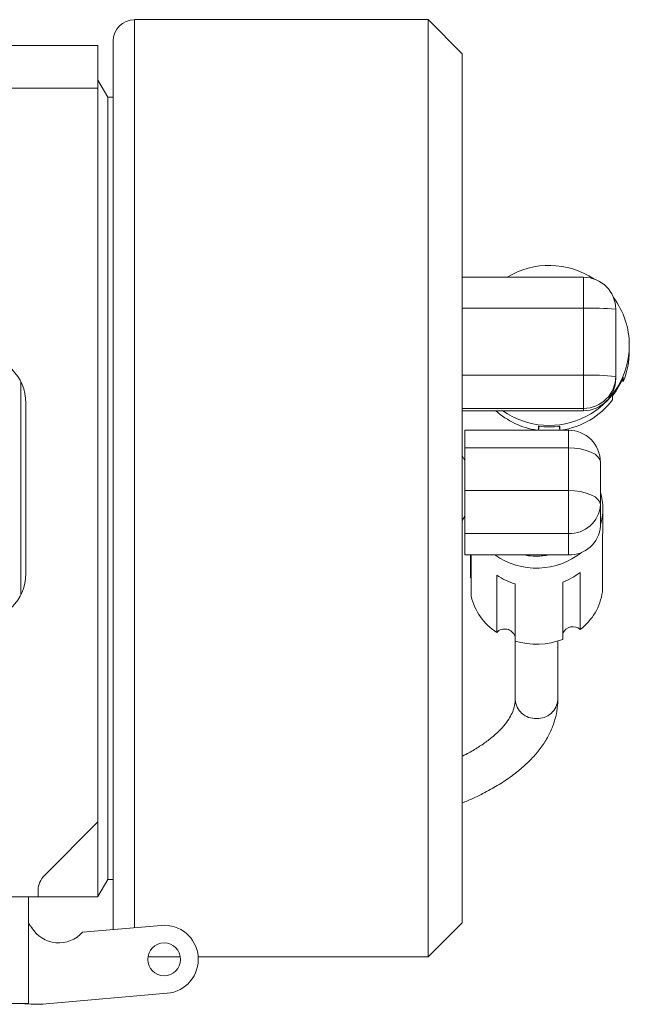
# Model space of a CAD drawing. Header units: inches. Extents: x 0.81 to 7.52, y 1.3 to 8.68.
# Tile 3 of 13: x 6.44 to 7.33, y 1.3 to 2.75. Entities that reach past the tile are written whole.
import ezdxf

# ---------------------------------------------------------------- set-up
doc = ezdxf.new("R2010")
doc.units = ezdxf.units.IN
doc.header["$MEASUREMENT"] = 0

msp = doc.modelspace()

# ---------------------------------------------------------------- linework, layer by layer
at = {"color": 7, "linetype": 'Continuous', "lineweight": 15}
for p, q in [((7.0358, 2.7493), (6.6053, 2.7493)), ((7.0858, 2.6993), (7.0358, 2.7493)), ((7.0358, 2.0618), (7.0358, 2.7493)), ((6.574, 1.4143), (6.574, 2.718)), ((5.4505, 2.7113), (6.5515, 2.7113)), ((6.5515, 2.7113), (6.5515, 2.6488)), ((7.0858, 2.6993), (7.0858, 2.0618)), ((6.5517, 2.6606), (6.5515, 2.6606)), ((6.5662, 2.6356), (6.5517, 2.6606)), ((6.5517, 2.6606), (6.5517, 1.4629)), ((6.5515, 2.6488), (5.4505, 2.6488)), ((6.5515, 1.5723), (6.5515, 2.6488)), ((6.574, 2.6356), (6.5662, 2.6356)), ((6.5662, 2.6356), (6.5662, 1.4879)), ((7.2638, 2.3714), (7.0858, 2.3714)), ((7.2638, 2.3714), (7.2638, 2.3714)), ((7.0858, 2.326), (7.2638, 2.326)), ((7.2638, 2.2275), (7.2638, 2.326)), ((7.3108, 2.3244), (7.3108, 2.226)), ((7.3308, 2.2631), (7.3308, 2.2714)), ((7.0858, 2.2275), (7.2638, 2.2275)), ((7.2638, 2.179), (7.2638, 2.2275)), ((7.3108, 2.226), (7.3108, 2.2225)), ((6.4385, 1.9052), (6.4385, 2.2183)), ((7.3197, 2.2195), (7.3219, 2.2184)), ((7.3219, 2.2184), (7.3219, 2.2246)), ((7.3063, 2.1976), (7.3063, 2.1913)), ((6.446, 2.1868), (6.446, 1.9368)), ((7.0858, 2.179), (7.2638, 2.179)), ((7.0858, 2.1756), (7.2638, 2.1756)), ((7.2638, 2.1756), (7.2638, 2.179)), ((7.1977, 2.1529), (7.1977, 2.147)), ((7.2289, 2.147), (7.2289, 2.1529)), ((7.2414, 2.147), (7.0897, 2.147)), ((7.0897, 2.121), (7.0897, 2.147)), ((7.0897, 2.1025), (7.0858, 2.1092)), ((7.0897, 2.121), (7.2414, 2.121)), ((7.0897, 2.0584), (7.0897, 2.121)), ((7.2414, 2.0584), (7.2414, 2.121)), ((7.2884, 2.1), (7.2884, 2.0374)), ((7.0358, 1.3743), (7.0358, 2.0618)), ((7.0858, 2.0618), (7.0858, 1.4243)), ((7.0897, 1.9953), (7.0897, 2.0584)), ((7.0897, 2.0584), (7.2414, 2.0584)), ((7.2414, 1.9953), (7.2414, 2.0584)), ((7.2884, 2.0374), (7.2884, 2.0061)), ((7.2922, 2.004), (7.2922, 2.0319)), ((7.0858, 2.0143), (7.0897, 2.021)), ((7.0897, 1.9953), (7.2414, 1.9953)), ((7.0897, 1.964), (7.0897, 1.9953)), ((7.2414, 1.964), (7.2414, 1.9953)), ((7.2915, 1.9938), (7.2915, 1.9101)), ((7.0897, 1.964), (7.2414, 1.964)), ((7.0978, 1.964), (7.0978, 1.9304)), ((7.099, 1.9033), (7.099, 1.964)), ((7.2589, 1.8546), (7.2589, 1.9384)), ((7.0978, 1.9304), (7.099, 1.9302)), ((7.1364, 1.9341), (7.1364, 1.8503)), ((7.1632, 1.8377), (7.1632, 1.9214)), ((7.2332, 1.9239), (7.2332, 1.8401)), ((7.1634, 1.8376), (7.1634, 1.752)), ((7.2259, 1.752), (7.2259, 1.8376)), ((6.5515, 1.5723), (6.4732, 1.4939)), ((6.5515, 1.4623), (6.5515, 1.5723)), ((6.5517, 1.4629), (6.5662, 1.4879)), ((6.5662, 1.4879), (6.574, 1.4879)), ((6.1885, 1.4623), (6.4498, 1.4623)), ((6.4498, 1.4623), (6.4498, 1.306)), ((6.4498, 1.4623), (6.464, 1.4623)), ((6.464, 1.4718), (6.464, 1.4623)), ((6.464, 1.4623), (6.5515, 1.4623)), ((6.5515, 1.4629), (6.5517, 1.4629)), ((6.453, 1.4194), (6.4498, 1.4239)), ((6.6444, 1.4204), (6.5292, 1.4104)), ((7.0358, 1.3743), (7.0858, 1.4243)), ((6.6249, 1.3743), (6.6726, 1.3743)), ((6.6986, 1.3743), (7.0358, 1.3743)), ((6.4759, 1.3053), (6.6531, 1.3208)), ((5.5523, 1.306), (6.4498, 1.306))]:
    msp.add_line(p, q, dxfattribs=at)
at = {"color": 8, "linetype": 'Continuous', "lineweight": 15}
for p, q in [((6.6053, 2.7493), (6.6053, 1.417)), ((7.2638, 2.326), (7.2638, 2.3714)), ((7.2414, 2.121), (7.2414, 2.147))]:
    msp.add_line(p, q, dxfattribs=at)
at = {"color": 7, "linetype": 'Continuous', "lineweight": 15, "flags": 128}
for points in [[(7.1977, 2.147), (7.1988, 2.1527), (7.1988, 2.1527)], [(7.2278, 2.1527), (7.2278, 2.1527), (7.2289, 2.147)], [(7.2414, 2.121), (7.2506, 2.1206), (7.2594, 2.1194), (7.2675, 2.1174), (7.2746, 2.1148), (7.2805, 2.1117), (7.2848, 2.108), (7.2875, 2.1041), (7.2884, 2.1)], [(7.2414, 2.0584), (7.2506, 2.058), (7.2594, 2.0568), (7.2675, 2.0548), (7.2746, 2.0522), (7.2805, 2.049), (7.2848, 2.0454), (7.2875, 2.0415), (7.2884, 2.0374)], [(7.1977, 1.9621), (7.1829, 1.9628), (7.1761, 1.964)], [(7.2132, 1.964), (7.2124, 1.9639), (7.1977, 1.9621)]]:
    msp.add_lwpolyline(points, dxfattribs=at)
at = {"color": 7, "linetype": 'Continuous', "lineweight": 15}
msp.add_circle((6.6488, 1.3706), 0.0241, dxfattribs=at)
for centre, radius, start, end in [((6.6053, 2.718), 0.0312, 90, 180), ((7.2133, 2.2712), 0.1176, 56.2962, 121.5636), ((7.2638, 2.3244), 0.047, 0, 90), ((7.2134, 2.2714), 0.1174, 0.0013, 36.6223), ((7.2755, 1.9705), 0.3557, 84.3102, 91.891), ((7.2133, 2.2714), 0.1175, 234.6595, 359.9704), ((6.376, 2.1868), 0.07, 0, 90), ((7.2134, 2.2631), 0.1174, 337.6296, 359.9995), ((7.2755, 1.872), 0.3557, 84.3102, 91.8911), ((7.2638, 2.226), 0.047, 269.9844, 359.9842), ((7.2638, 2.2226), 0.047, 269.9844, 359.9841), ((7.2134, 2.2693), 0.1174, 322.3429, 337.6298), ((7.2133, 2.2631), 0.1175, 278.711, 322.3394), ((7.2133, 2.2632), 0.1175, 228.1846, 261.2877), ((7.2133, 2.2694), 0.1176, 262.3631, 277.6369), ((7.2414, 2.1), 0.047, 0, 90), ((7.2136, 2.0319), 0.0785, 342.2298, 17.7702), ((7.2437, 2.04), 0.0447, 266.9948, 356.6407), ((7.2437, 2.0087), 0.0447, 266.9948, 356.6408), ((7.214, 2.004), 0.0782, 352.5076, 359.9963), ((7.1957, 2.048), 0.1033, 271.5554, 308.9863), ((7.194, 2.0491), 0.1044, 234.5392, 272.4548), ((7.1947, 2.049), 0.087, 257.6614, 282.3386), ((6.376, 1.9368), 0.07, 270, 0), ((7.1975, 2.017), 0.0997, 290.9442, 307.946), ((7.1927, 2.019), 0.1019, 236.4131, 253.1756), ((7.2075, 1.9221), 0.0848, 307.2702, 351.8147), ((7.1835, 1.9232), 0.0868, 193.2607, 237.1276), ((7.148, 1.8392), 0.0161, 19.1358, 136.3337), ((7.2481, 1.8424), 0.0163, 48.6112, 155.9191), ((7.1946, 1.9411), 0.1081, 253.1206, 290.9074), ((6.4953, 1.4718), 0.0312, 135, 180), ((6.4786, 1.4373), 0.0312, 214.9955, 219.4601), ((6.4945, 1.4418), 0.0469, 211.3505, 317.8289), ((6.6488, 1.3706), 0.05, 274.9955, 94.9955), ((6.4612, 1.4739), 0.1692, 262.8351, 274.9955)]:
    msp.add_arc(centre, radius, start, end, dxfattribs=at)
at = {"color": 8, "linetype": 'Continuous', "lineweight": 15}
for centre, start, end in [((7.1929, 1.7535), 182.9116, 273.453), ((7.1964, 1.7535), 266.5472, 357.0884)]:
    msp.add_arc(centre, 0.0295, start, end, dxfattribs=at)
at = {"color": 7, "linetype": 'Continuous', "lineweight": 15}
for points, knots in [([(7.1634, 1.752), (7.1634, 1.7506), (7.1632, 1.7463), (7.1618, 1.739), (7.1582, 1.7299), (7.1526, 1.7205), (7.1449, 1.7106), (7.1347, 1.7005), (7.1224, 1.6905), (7.1078, 1.6807), (7.0956, 1.6734), (7.0876, 1.6696), (7.0858, 1.6687)], [0, 0, 0, 0, 0.058218, 0.183729, 0.298469, 0.407393, 0.523025, 0.635306, 0.746272, 0.85701, 0.96792, 1, 1, 1, 1]), ([(7.0858, 1.6002), (7.0883, 1.6012), (7.0991, 1.6054), (7.1164, 1.6138), (7.1376, 1.6255), (7.1569, 1.6382), (7.1742, 1.6518), (7.1893, 1.6664), (7.202, 1.6817), (7.2121, 1.6977), (7.2195, 1.7141), (7.2242, 1.7307), (7.2258, 1.7434), (7.2259, 1.7505), (7.2259, 1.752)], [0, 0, 0, 0, 0.030123, 0.126833, 0.223992, 0.321573, 0.41943, 0.517034, 0.613631, 0.708269, 0.800144, 0.889017, 0.975355, 1, 1, 1, 1])]:
    msp.add_open_spline(points, degree=3, knots=knots, dxfattribs=at)

doc.saveas('drawing.dxf')
